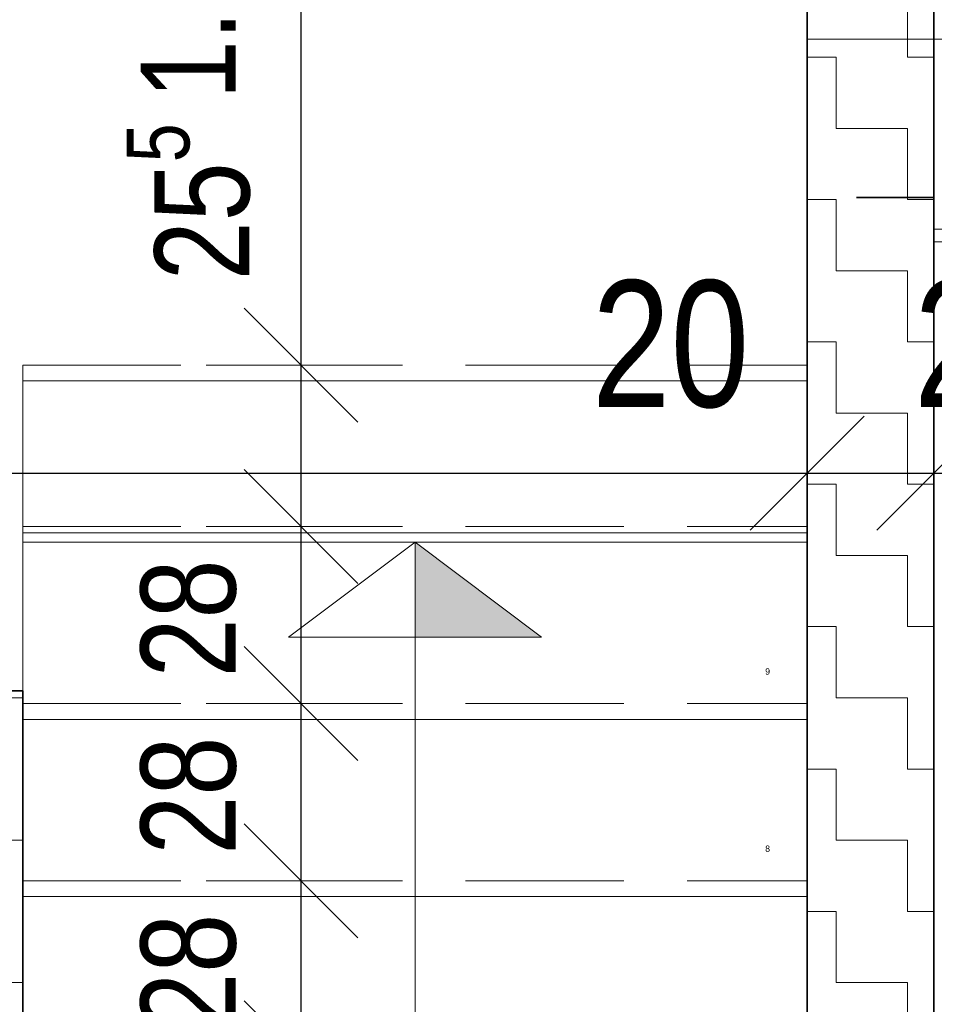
# Model space of a CAD drawing. Header units: metres. Extents: x -7.1 to 26.5, y -14.7 to 18.1.
# Tile 155 of 182: x 13.4 to 14.9, y 9.5 to 11.1. Entities that reach past the tile are written whole.
import ezdxf

# ---------------------------------------------------------------- set-up
doc = ezdxf.new("R2010")
doc.units = ezdxf.units.M
doc.header["$PDMODE"] = 65
for name, pattern in [('AUSGEZOGEN', [0]), ('STRICHLINIE_S4', [0.0055, 0.0035, -0.001, 0, -0.001]), ('VERDECKT2_S2', [0.33, 0.25, -0.08])]:
    doc.linetypes.add(name, pattern=pattern)
for name, color, linetype in [('XR$1$010 Aussenwände', 7, 'AUSGEZOGEN'), ('XR$1$010 Aussenwände Schichttrennlinien', 7, 'AUSGEZOGEN'), ('XR$1$030 Bodenaufbauten', 7, 'AUSGEZOGEN'), ('XR$1$035 Decken', 7, 'AUSGEZOGEN'), ('XR$1$055 Treppen', 7, 'AUSGEZOGEN'), ('XR$2$105 Bemassungen 100', 7, 'AUSGEZOGEN'), ('XR$3$010 Aussenwände Bauteilschraffuren', 7, 'AUSGEZOGEN'), ('XR$3$035 Decken', 7, 'AUSGEZOGEN')]:
    doc.layers.add(name, color=color, linetype=linetype)
doc.layers.add('XR$1$STANDARD_1', color=7, linetype='AUSGEZOGEN', lineweight=25)
doc.styles.add('ARIAL', font='arial.ttf')
doc.dimstyles.new('DIMSTYLE_11', dxfattribs={"dimtxt": 0.15, "dimasz": 0.3, "dimexe": 0, "dimexo": 0, "dimgap": 0.075, "dimtad": 2, "dimdec": 1, "dimlfac": 100, "dimrnd": 0.5, "dimzin": 4, "dimdsep": 46, "dimtxsty": 'ARIAL', "dimblk1": 'ALL_ML_STRICH', "dimblk2": 'ALL_ML_STRICH', "dimsah": 1, "dimcen": 0, "dimclrd": 7, "dimclre": 7, "dimclrt": 7, "dimadec": 0, "dimazin": 0, "dimtfac": 1, "dimtdec": 0, "dimtix": 1, "dimtmove": 2, "dimatfit": 3, "dimfxl": 0, "dimtvp": 1.2, "dimtzin": 0, "dimlwd": 0, "dimlwe": 18, "dimarcsym": 0})
doc.dimstyles.new('DIMSTYLE_13', dxfattribs={"dimtxt": 0.15, "dimasz": 0.3, "dimexe": 0, "dimexo": 0, "dimgap": 0.075, "dimtad": 2, "dimrnd": 0.005, "dimzin": 4, "dimdsep": 46, "dimtxsty": 'ARIAL', "dimblk1": 'ALL_ML_STRICH', "dimblk2": 'ALL_ML_STRICH', "dimsah": 1, "dimcen": 0, "dimclrd": 7, "dimclre": 7, "dimclrt": 7, "dimadec": 0, "dimazin": 0, "dimtfac": 1, "dimtdec": 0, "dimtix": 1, "dimtmove": 2, "dimatfit": 3, "dimfxl": 0, "dimtzin": 0, "dimlwd": 0, "dimlwe": 18, "dimarcsym": 0})
doc.dimstyles.new('DIMSTYLE_3', dxfattribs={"dimtxt": 0.2, "dimasz": 0.3, "dimexe": 0, "dimexo": 0, "dimgap": 0.1, "dimtad": 2, "dimrnd": 0.005, "dimzin": 4, "dimdsep": 46, "dimtxsty": 'ARIAL', "dimblk1": 'ALL_ML_STRICH', "dimblk2": 'ALL_ML_STRICH', "dimsah": 1, "dimcen": 0, "dimclrd": 7, "dimclre": 7, "dimclrt": 7, "dimadec": 0, "dimazin": 0, "dimtfac": 1, "dimtdec": 0, "dimtix": 1, "dimtmove": 2, "dimatfit": 3, "dimfxl": 0, "dimtzin": 0, "dimlwd": 0, "dimlwe": 18, "dimarcsym": 0})
doc.dimstyles.new('DIMSTYLE_7', dxfattribs={"dimtxt": 0.2, "dimasz": 0.3, "dimexe": 0, "dimexo": 0, "dimgap": 0.1, "dimtad": 2, "dimdec": 1, "dimlfac": 100, "dimrnd": 0.5, "dimzin": 4, "dimdsep": 46, "dimtxsty": 'ARIAL', "dimblk1": 'ALL_ML_STRICH', "dimblk2": 'ALL_ML_STRICH', "dimsah": 1, "dimcen": 0, "dimclrd": 7, "dimclre": 7, "dimclrt": 7, "dimadec": 0, "dimazin": 0, "dimtfac": 1, "dimtdec": 0, "dimtix": 1, "dimtmove": 2, "dimatfit": 3, "dimfxl": 0, "dimtvp": 1.2, "dimtzin": 0, "dimlwd": 0, "dimlwe": 18, "dimarcsym": 0})
pattern_1 = [(0, (0.225, 0.225), (0.1125, 0.1125), [0.1125, -0.1125]), (90, (0.225, 0.225), (-0.1125, 0.1125), [0.1125, -0.1125])]

# ---------------------------------------------------------------- blocks, each defined once
blk = doc.blocks.new('COMPLEXOBJECT_0')
at = {"layer": 'XR$1$010 Aussenwände Schichttrennlinien', "color": 7, "linetype": 'AUSGEZOGEN', "lineweight": 35, "transparency": 33554687}
for start, end in [(90, 270), (270, 90)]:
    blk.add_arc((14.6918, 10.7335), 0.00005, start, end, dxfattribs=at)
blk = doc.blocks.new('COMPLEXOBJECT_7')
at = {"layer": 'XR$1$010 Aussenwände Schichttrennlinien', "color": 7, "linetype": 'AUSGEZOGEN', "lineweight": 35, "transparency": 33554687}
for start, end in [(90, 270), (270, 90)]:
    blk.add_arc((14.6918, 10.7335), 0.00005, start, end, dxfattribs=at)
blk = doc.blocks.new('ALL_ML_STRICH')
at = {"color": 0, "linetype": 'ByBlock', "lineweight": -2}
for p, q in [((0, -0.5), (0, 0.5)), ((-0.3, -0.3), (0.3, 0.3)), ((-1, 0), (0.5, 0))]:
    blk.add_line(p, q, dxfattribs=at)
blk = doc.blocks.new('*D187')
at = {"layer": 'DEFPOINTS', "color": 7, "linetype": 'AUSGEZOGEN', "lineweight": 18, "transparency": 33554687}
for p in [(10.2118, 10.3675), (14.6918, 10.3675), (10.2118, 10.3025)]:
    blk.add_point(p, dxfattribs=at)
at = {"layer": 'XR$2$105 Bemassungen 100', "color": 7, "linetype": 'AUSGEZOGEN', "lineweight": -2, "transparency": 33554687}
for p, q in [((10.2118, 10.3675), (10.2118, 10.3675)), ((10.2118, 10.3675), (14.6918, 10.3675)), ((14.6918, 10.3675), (14.6918, 10.3675))]:
    blk.add_line(p, q, dxfattribs=at)
at = {"layer": 'XR$2$105 Bemassungen 100', "color": 7, "linetype": 'AUSGEZOGEN', "lineweight": 18, "transparency": 33554687, "xscale": 0.3, "yscale": 0.3, "zscale": 0.3, "rotation": 180}
blk.add_blockref('ALL_ML_STRICH', (10.2118, 10.3675), dxfattribs=at)
at = {"layer": 'XR$2$105 Bemassungen 100', "color": 7, "linetype": 'AUSGEZOGEN', "lineweight": 18, "transparency": 33554687, "xscale": 0.3, "yscale": 0.3, "zscale": 0.3}
blk.add_blockref('ALL_ML_STRICH', (14.6918, 10.3675), dxfattribs=at)
at = {"layer": 'XR$2$105 Bemassungen 100', "color": 7, "linetype": 'AUSGEZOGEN', "lineweight": 18, "transparency": 33554687, "insert": (12.4632, 10.5709), "char_height": 0.2, "width": 0.64, "attachment_point": 5, "style": 'ARIAL'}
blk.add_mtext('\\W0.80;\\A1;{\\A1;{4.48\\H0.132000;\\S^ ;}}', dxfattribs=at)
blk = doc.blocks.new('*D188')
at = {"layer": 'DEFPOINTS', "color": 7, "linetype": 'AUSGEZOGEN', "lineweight": 18, "transparency": 33554687}
for p in [(14.6918, 10.3675), (14.6918, 10.3675), (14.8918, 10.3025)]:
    blk.add_point(p, dxfattribs=at)
at = {"layer": 'XR$2$105 Bemassungen 100', "color": 7, "linetype": 'AUSGEZOGEN', "lineweight": -2, "transparency": 33554687}
for p, q in [((14.6918, 10.3675), (14.6918, 10.3675)), ((14.6918, 10.3675), (14.8918, 10.3675)), ((14.8918, 10.3675), (14.8918, 10.3675))]:
    blk.add_line(p, q, dxfattribs=at)
at = {"layer": 'XR$2$105 Bemassungen 100', "color": 7, "linetype": 'AUSGEZOGEN', "lineweight": 18, "transparency": 33554687, "xscale": 0.3, "yscale": 0.3, "zscale": 0.3, "rotation": 180}
blk.add_blockref('ALL_ML_STRICH', (14.6918, 10.3675), dxfattribs=at)
at = {"layer": 'XR$2$105 Bemassungen 100', "color": 7, "linetype": 'AUSGEZOGEN', "lineweight": 18, "transparency": 33554687, "xscale": 0.3, "yscale": 0.3, "zscale": 0.3}
blk.add_blockref('ALL_ML_STRICH', (14.8918, 10.3675), dxfattribs=at)
at = {"layer": 'XR$2$105 Bemassungen 100', "color": 7, "linetype": 'AUSGEZOGEN', "lineweight": 18, "transparency": 33554687, "insert": (14.4758, 10.5709), "char_height": 0.2, "width": 0.64, "attachment_point": 5, "style": 'ARIAL'}
blk.add_mtext('\\W0.80;\\A1;{\\A1;{20\\H0.132000;\\S^ ;}}', dxfattribs=at)
blk = doc.blocks.new('*D189')
at = {"layer": 'DEFPOINTS', "color": 7, "linetype": 'AUSGEZOGEN', "lineweight": 18, "transparency": 33554687}
for p in [(14.8918, 10.3675), (14.8918, 10.3025), (15.0918, 10.3025)]:
    blk.add_point(p, dxfattribs=at)
at = {"layer": 'XR$2$105 Bemassungen 100', "color": 7, "linetype": 'AUSGEZOGEN', "lineweight": -2, "transparency": 33554687}
for p, q in [((14.8918, 10.3675), (14.8918, 10.3675)), ((14.8918, 10.3675), (15.0918, 10.3675)), ((15.0918, 10.3675), (15.0918, 10.3675))]:
    blk.add_line(p, q, dxfattribs=at)
at = {"layer": 'XR$2$105 Bemassungen 100', "color": 7, "linetype": 'AUSGEZOGEN', "lineweight": 18, "transparency": 33554687, "xscale": 0.3, "yscale": 0.3, "zscale": 0.3, "rotation": 180}
blk.add_blockref('ALL_ML_STRICH', (14.8918, 10.3675), dxfattribs=at)
at = {"layer": 'XR$2$105 Bemassungen 100', "color": 7, "linetype": 'AUSGEZOGEN', "lineweight": 18, "transparency": 33554687, "xscale": 0.3, "yscale": 0.3, "zscale": 0.3}
blk.add_blockref('ALL_ML_STRICH', (15.0918, 10.3675), dxfattribs=at)
at = {"layer": 'XR$2$105 Bemassungen 100', "color": 7, "linetype": 'AUSGEZOGEN', "lineweight": 18, "transparency": 33554687, "insert": (14.9848, 10.5709), "char_height": 0.2, "width": 0.64, "attachment_point": 5, "style": 'ARIAL'}
blk.add_mtext('\\W0.80;\\A1;{\\A1;{20\\H0.132000;\\S^ ;}}', dxfattribs=at)
blk = doc.blocks.new('*D241')
at = {"layer": 'DEFPOINTS', "color": 7, "linetype": 'AUSGEZOGEN', "lineweight": 18, "transparency": 33554687}
for p in [(13.997, 9.4435), (13.8916, 9.1635), (13.9892, 9.1635)]:
    blk.add_point(p, dxfattribs=at)
at = {"layer": 'XR$2$105 Bemassungen 100', "color": 7, "linetype": 'AUSGEZOGEN', "lineweight": -2, "transparency": 33554687}
for p, q in [((13.8916, 9.4435), (13.8916, 9.4435)), ((13.8916, 9.1635), (13.8916, 9.4435)), ((13.8916, 9.1635), (13.8916, 9.1635))]:
    blk.add_line(p, q, dxfattribs=at)
at = {"layer": 'XR$2$105 Bemassungen 100', "color": 7, "linetype": 'AUSGEZOGEN', "lineweight": 18, "transparency": 33554687, "xscale": 0.3, "yscale": 0.3, "zscale": 0.3}
for p, rotation in [((13.8916, 9.4435), 90), ((13.8916, 9.1635), 270)]:
    blk.add_blockref('ALL_ML_STRICH', p, dxfattribs=dict(at, rotation=rotation))
at = {"layer": 'XR$2$105 Bemassungen 100', "color": 7, "linetype": 'AUSGEZOGEN', "lineweight": 18, "transparency": 33554687, "insert": (13.7141, 9.298), "char_height": 0.15, "width": 0.48, "attachment_point": 5, "rotation": 90, "style": 'ARIAL'}
blk.add_mtext('\\W0.80;\\A1;{\\A1;{28\\H0.099000;\\S^ ;}}', dxfattribs=at)
blk = doc.blocks.new('*D242')
at = {"layer": 'DEFPOINTS', "color": 7, "linetype": 'AUSGEZOGEN', "lineweight": 18, "transparency": 33554687}
for p in [(14.0246, 9.7235), (13.8916, 9.4435), (13.997, 9.4435)]:
    blk.add_point(p, dxfattribs=at)
at = {"layer": 'XR$2$105 Bemassungen 100', "color": 7, "linetype": 'AUSGEZOGEN', "lineweight": -2, "transparency": 33554687}
for p, q in [((13.8916, 9.7235), (13.8916, 9.7235)), ((13.8916, 9.4435), (13.8916, 9.7235)), ((13.8916, 9.4435), (13.8916, 9.4435))]:
    blk.add_line(p, q, dxfattribs=at)
at = {"layer": 'XR$2$105 Bemassungen 100', "color": 7, "linetype": 'AUSGEZOGEN', "lineweight": 18, "transparency": 33554687, "xscale": 0.3, "yscale": 0.3, "zscale": 0.3}
for p, rotation in [((13.8916, 9.7235), 90), ((13.8916, 9.4435), 270)]:
    blk.add_blockref('ALL_ML_STRICH', p, dxfattribs=dict(at, rotation=rotation))
at = {"layer": 'XR$2$105 Bemassungen 100', "color": 7, "linetype": 'AUSGEZOGEN', "lineweight": 18, "transparency": 33554687, "insert": (13.7141, 9.578), "char_height": 0.15, "width": 0.48, "attachment_point": 5, "rotation": 90, "style": 'ARIAL'}
blk.add_mtext('\\W0.80;\\A1;{\\A1;{28\\H0.099000;\\S^ ;}}', dxfattribs=at)
blk = doc.blocks.new('*D243')
at = {"layer": 'DEFPOINTS', "color": 7, "linetype": 'AUSGEZOGEN', "lineweight": 18, "transparency": 33554687}
for p in [(14.0344, 10.0035), (13.8916, 9.7235), (14.0246, 9.7235)]:
    blk.add_point(p, dxfattribs=at)
at = {"layer": 'XR$2$105 Bemassungen 100', "color": 7, "linetype": 'AUSGEZOGEN', "lineweight": -2, "transparency": 33554687}
for p, q in [((13.8916, 10.0035), (13.8916, 10.0035)), ((13.8916, 9.7235), (13.8916, 10.0035)), ((13.8916, 9.7235), (13.8916, 9.7235))]:
    blk.add_line(p, q, dxfattribs=at)
at = {"layer": 'XR$2$105 Bemassungen 100', "color": 7, "linetype": 'AUSGEZOGEN', "lineweight": 18, "transparency": 33554687, "xscale": 0.3, "yscale": 0.3, "zscale": 0.3}
for p, rotation in [((13.8916, 10.0035), 90), ((13.8916, 9.7235), 270)]:
    blk.add_blockref('ALL_ML_STRICH', p, dxfattribs=dict(at, rotation=rotation))
at = {"layer": 'XR$2$105 Bemassungen 100', "color": 7, "linetype": 'AUSGEZOGEN', "lineweight": 18, "transparency": 33554687, "insert": (13.7141, 9.858), "char_height": 0.15, "width": 0.48, "attachment_point": 5, "rotation": 90, "style": 'ARIAL'}
blk.add_mtext('\\W0.80;\\A1;{\\A1;{28\\H0.099000;\\S^ ;}}', dxfattribs=at)
blk = doc.blocks.new('*D244')
at = {"layer": 'DEFPOINTS', "color": 7, "linetype": 'AUSGEZOGEN', "lineweight": 18, "transparency": 33554687}
for p in [(14.0344, 10.2835), (13.8916, 10.0035), (14.0344, 10.0035)]:
    blk.add_point(p, dxfattribs=at)
at = {"layer": 'XR$2$105 Bemassungen 100', "color": 7, "linetype": 'AUSGEZOGEN', "lineweight": -2, "transparency": 33554687}
for p, q in [((13.8916, 10.2835), (13.8916, 10.2835)), ((13.8916, 10.0035), (13.8916, 10.2835)), ((13.8916, 10.0035), (13.8916, 10.0035))]:
    blk.add_line(p, q, dxfattribs=at)
at = {"layer": 'XR$2$105 Bemassungen 100', "color": 7, "linetype": 'AUSGEZOGEN', "lineweight": 18, "transparency": 33554687, "xscale": 0.3, "yscale": 0.3, "zscale": 0.3}
for p, rotation in [((13.8916, 10.2835), 90), ((13.8916, 10.0035), 270)]:
    blk.add_blockref('ALL_ML_STRICH', p, dxfattribs=dict(at, rotation=rotation))
at = {"layer": 'XR$2$105 Bemassungen 100', "color": 7, "linetype": 'AUSGEZOGEN', "lineweight": 18, "transparency": 33554687, "insert": (13.7141, 10.138), "char_height": 0.15, "width": 0.48, "attachment_point": 5, "rotation": 90, "style": 'ARIAL'}
blk.add_mtext('\\W0.80;\\A1;{\\A1;{28\\H0.099000;\\S^ ;}}', dxfattribs=at)
blk = doc.blocks.new('*D245')
at = {"layer": 'DEFPOINTS', "color": 7, "linetype": 'AUSGEZOGEN', "lineweight": 18, "transparency": 33554687}
for p in [(13.9872, 10.5385), (13.8916, 10.2835), (14.0344, 10.2835)]:
    blk.add_point(p, dxfattribs=at)
at = {"layer": 'XR$2$105 Bemassungen 100', "color": 7, "linetype": 'AUSGEZOGEN', "lineweight": -2, "transparency": 33554687}
for p, q in [((13.8916, 10.5385), (13.8916, 10.5385)), ((13.8916, 10.2835), (13.8916, 10.5385)), ((13.8916, 10.2835), (13.8916, 10.2835))]:
    blk.add_line(p, q, dxfattribs=at)
at = {"layer": 'XR$2$105 Bemassungen 100', "color": 7, "linetype": 'AUSGEZOGEN', "lineweight": 18, "transparency": 33554687, "xscale": 0.3, "yscale": 0.3, "zscale": 0.3}
for p, rotation in [((13.8916, 10.5385), 90), ((13.8916, 10.2835), 270)]:
    blk.add_blockref('ALL_ML_STRICH', p, dxfattribs=dict(at, rotation=rotation))
at = {"layer": 'XR$2$105 Bemassungen 100', "color": 7, "linetype": 'AUSGEZOGEN', "lineweight": 18, "transparency": 33554687, "insert": (13.7141, 10.7965), "char_height": 0.15, "width": 0.48, "attachment_point": 5, "rotation": 90, "style": 'ARIAL'}
blk.add_mtext('\\W0.80;\\A1;{\\A1;{25\\H0.099000;\\S5^ ;}}', dxfattribs=at)
blk = doc.blocks.new('*D246')
at = {"layer": 'DEFPOINTS', "color": 7, "linetype": 'AUSGEZOGEN', "lineweight": 18, "transparency": 33554687}
for p in [(14.001, 11.6885), (13.8916, 10.5385), (13.9872, 10.5385)]:
    blk.add_point(p, dxfattribs=at)
at = {"layer": 'XR$2$105 Bemassungen 100', "color": 7, "linetype": 'AUSGEZOGEN', "lineweight": -2, "transparency": 33554687}
for p, q in [((13.8916, 11.6885), (13.8916, 11.6885)), ((13.8916, 10.5385), (13.8916, 11.6885)), ((13.8916, 10.5385), (13.8916, 10.5385))]:
    blk.add_line(p, q, dxfattribs=at)
at = {"layer": 'XR$2$105 Bemassungen 100', "color": 7, "linetype": 'AUSGEZOGEN', "lineweight": 18, "transparency": 33554687, "xscale": 0.3, "yscale": 0.3, "zscale": 0.3}
for p, rotation in [((13.8916, 11.6885), 90), ((13.8916, 10.5385), 270)]:
    blk.add_blockref('ALL_ML_STRICH', p, dxfattribs=dict(at, rotation=rotation))
at = {"layer": 'XR$2$105 Bemassungen 100', "color": 7, "linetype": 'AUSGEZOGEN', "lineweight": 18, "transparency": 33554687, "insert": (13.7141, 11.1217), "char_height": 0.15, "width": 0.48, "attachment_point": 5, "rotation": 90, "style": 'ARIAL'}
blk.add_mtext('\\W0.80;\\A1;{\\A1;{1.15\\H0.099000;\\S^ ;}}', dxfattribs=at)

msp = doc.modelspace()

# ---------------------------------------------------------------- hatches: boundary and pattern name
at = {"layer": 'XR$1$055 Treppen', "linetype": 'AUSGEZOGEN', "lineweight": 13, "true_color": 0x202020, "transparency": 33554687}
msp.add_hatch(color=250, dxfattribs=at).paths.add_polyline_path([(14.0718, 10.2585), (14.0718, 10.1085), (14.2718, 10.1085)])
at = {"layer": 'XR$3$010 Aussenwände Bauteilschraffuren', "linetype": 'AUSGEZOGEN', "lineweight": 13, "transparency": 33554687}
h = msp.add_hatch(dxfattribs=at)
h.set_pattern_fill('MUSTER', scale=0.1125, style=0, pattern_type=2)
h.set_pattern_definition(pattern_1)
h.paths.add_polyline_path([(14.8918, 10.7335), (14.8918, 11.8885), (14.6918, 11.8885), (14.6918, 11.8885), (14.5118, 11.8885), (14.5118, 11.6885), (14.6918, 11.6885), (14.6918, 7.3535), (14.8918, 7.3535)], flags=0)
h = msp.add_hatch(dxfattribs=at)
h.set_pattern_fill('MUSTER', scale=0.1125, style=0, pattern_type=2)
h.set_pattern_definition(pattern_1)
h.paths.add_polyline_path([(13.4518, 10.0235), (12.8818, 10.0235), (12.8818, 9.8235), (13.2518, 9.8235), (13.2518, 7.8935), (12.8818, 7.8935), (12.8818, 7.6935), (13.4518, 7.6935)], flags=0)

# ---------------------------------------------------------------- linework, layer by layer
at = {"layer": 'XR$1$010 Aussenwände', "color": 7, "linetype": 'AUSGEZOGEN', "lineweight": 35, "transparency": 33554687}
for p, q in [((14.6918, 11.6885), (14.6918, 10.7335)), ((14.6918, 10.7335), (14.6918, 7.3535)), ((14.8918, 7.3535), (14.8918, 10.7335)), ((13.4518, 10.0235), (13.2518, 10.0235)), ((13.4518, 7.8935), (13.4518, 10.0235))]:
    msp.add_line(p, q, dxfattribs=at)
at = {"layer": 'XR$1$010 Aussenwände', "color": 7, "linetype": 'AUSGEZOGEN', "lineweight": 18, "transparency": 33554687}
for p, q in [((14.8918, 10.7335), (14.9718, 10.7335)), ((13.4518, 10.2735), (14.6918, 10.2735))]:
    msp.add_line(p, q, dxfattribs=at)
at = {"layer": 'XR$1$010 Aussenwände', "color": 7, "linetype": 'VERDECKT2_S2', "lineweight": 18, "transparency": 33554687}
for p, q in [((13.4518, 10.5385), (13.4518, 10.2585)), ((13.4518, 10.5385), (14.6918, 10.5385)), ((13.4518, 10.2835), (14.6918, 10.2835)), ((13.4518, 10.0035), (14.6918, 10.0035)), ((13.4518, 9.7235), (14.6918, 9.7235))]:
    msp.add_line(p, q, dxfattribs=at)
at = {"layer": 'XR$1$010 Aussenwände Schichttrennlinien', "color": 7, "linetype": 'AUSGEZOGEN', "lineweight": 35, "transparency": 33554687}
for p, q in [((14.8918, 10.9137), (14.8918, 11.6885)), ((14.8918, 10.8035), (14.8918, 10.9137)), ((14.8918, 10.8035), (14.7695, 10.8035)), ((14.8918, 10.8035), (14.7695, 10.8035)), ((14.8918, 10.7885), (14.8918, 10.8035)), ((14.8918, 10.7885), (14.8918, 10.8035)), ((14.8918, 10.7485), (14.8918, 10.7885)), ((14.8918, 10.7485), (14.8918, 10.7885)), ((14.8918, 10.7335), (14.8918, 10.7485)), ((14.8918, 10.7335), (14.8918, 10.7485))]:
    msp.add_line(p, q, dxfattribs=at)
at = {"layer": 'XR$1$030 Bodenaufbauten', "color": 254, "linetype": 'AUSGEZOGEN', "lineweight": 13, "transparency": 33554687}
msp.add_lwpolyline([(2.2618, -3.7865), (22.6418, -3.7865), (22.6418, 10.7535), (14.8918, 10.7535), (14.8918, 6.0735), (10.0118, 6.0735), (10.0118, 8.0099), (10.0118, 10.7535), (2.2618, 10.7535), (2.2618, -3.7865)], close=True, dxfattribs=at)
at = {"layer": 'XR$1$035 Decken', "color": 7, "linetype": 'STRICHLINIE_S4', "lineweight": 13, "transparency": 33554687}
msp.add_line((13.4518, 9.9785), (14.6918, 9.9785), dxfattribs=at)
at = {"layer": 'XR$1$055 Treppen', "color": 7, "linetype": 'AUSGEZOGEN', "lineweight": 18, "transparency": 33554687}
for p, q in [((14.6918, 10.5135), (13.4518, 10.5135)), ((13.4518, 10.2585), (13.4518, 9.9785)), ((14.6918, 10.2585), (13.4518, 10.2585)), ((14.0718, 10.2585), (13.8718, 10.1085)), ((14.0718, 9.9785), (14.0718, 10.2585)), ((14.0718, 10.1085), (14.0718, 10.2585)), ((14.0718, 10.2585), (14.0718, 10.1085)), ((14.2718, 10.1085), (14.0718, 10.2585)), ((13.8718, 10.1085), (14.0718, 10.1085)), ((14.0718, 10.1085), (14.2718, 10.1085)), ((13.4518, 9.9785), (13.4518, 8.9682)), ((13.4518, 9.9785), (13.4518, 9.6985)), ((14.6918, 9.9785), (13.4518, 9.9785)), ((14.6918, 9.9785), (13.4518, 9.9785)), ((14.0718, 9.6985), (14.0718, 9.9785)), ((14.0718, 9.8285), (14.0718, 9.9785)), ((14.0718, 9.2482), (14.0718, 9.9785)), ((14.6918, 9.5282), (14.6918, 9.9785)), ((14.6918, 9.6985), (14.6918, 9.9785)), ((13.4518, 9.6985), (13.4518, 9.4185)), ((13.4518, 9.6985), (14.6918, 9.6985)), ((14.6918, 9.6985), (13.4518, 9.6985)), ((13.4518, 9.6985), (14.6918, 9.6985)), ((14.0718, 9.2482), (14.0718, 9.6985)), ((14.6918, 9.5282), (14.6918, 9.6985))]:
    msp.add_line(p, q, dxfattribs=at)
at = {"layer": 'XR$1$055 Treppen', "color": 7, "linetype": 'AUSGEZOGEN', "lineweight": 13, "transparency": 33554687}
for p, q in [((13.4518, 10.2735), (13.4518, 10.0235)), ((14.0718, 9.9685), (14.0718, 10.2485)), ((14.0718, 10.0985), (14.0718, 10.2485)), ((14.6918, 9.9685), (14.6918, 10.2485))]:
    msp.add_line(p, q, dxfattribs=at)
at = {"layer": 'XR$1$055 Treppen', "color": 7, "linetype": 'STRICHLINIE_S4', "lineweight": 18, "transparency": 33554687}
for p, q in [((14.6918, 9.9785), (13.4518, 9.9785)), ((13.4518, 9.9785), (14.6918, 9.9785)), ((14.6918, 9.6985), (13.4518, 9.6985)), ((13.4518, 9.6985), (14.6918, 9.6985))]:
    msp.add_line(p, q, dxfattribs=at)
at = {"layer": 'XR$1$STANDARD_1', "color": 7, "linetype": 'AUSGEZOGEN', "lineweight": 18, "transparency": 33554687}
msp.add_line((13.4518, 10.5135), (13.4518, 10.0235), dxfattribs=at)
at = {"layer": 'XR$3$035 Decken', "color": 7, "linetype": 'AUSGEZOGEN', "lineweight": 18, "transparency": 33554687}
for points in [[(10.2118, 9.5585), (11.4518, 9.5585), (11.4518, 10.0235), (13.4518, 10.0235), (13.4518, 9.9785), (14.6918, 9.9785), (14.6918, 11.0535), (14.8918, 11.0535), (14.8918, 11.8885), (10.0118, 11.8885), (10.0118, 11.0463), (10.2118, 11.0463), (10.2118, 9.5585)], [(10.0118, 11.0035), (1.9918, 11.0535), (1.9918, -3.9165), (1.9918, -6.6565), (22.9418, -6.6565), (22.9418, 11.0535), (14.8918, 11.0535), (14.8918, 6.2735), (13.4518, 6.2735), (11.4518, 6.2735), (10.0118, 6.2735), (10.0118, 11.0035)]]:
    msp.add_lwpolyline(points, close=True, dxfattribs=at)

# ---------------------------------------------------------------- block references
at = {"layer": 'XR$1$010 Aussenwände Schichttrennlinien', "color": 7, "linetype": 'AUSGEZOGEN', "lineweight": 35, "transparency": 33554687}
for name in ['COMPLEXOBJECT_0', 'COMPLEXOBJECT_7']:
    msp.add_blockref(name, (0, 0), dxfattribs=at)

# ---------------------------------------------------------------- texts
at = {"layer": 'XR$1$055 Treppen', "color": 254, "linetype": 'AUSGEZOGEN', "transparency": 33554687, "char_height": 0.01, "width": 0.012657, "attachment_point": 7, "style": 'ARIAL'}
for s, insert in [('\\W0.98;9', (14.6254, 10.049)), ('\\W0.98;9', (14.6254, 10.049)), ('\\W0.98;8', (14.6254, 9.769)), ('\\W0.98;8', (14.6254, 9.769))]:
    msp.add_mtext(s, dxfattribs=dict(at, insert=insert))

# ---------------------------------------------------------------- dimensions: what is measured, and where the dimension line sits
at = {"layer": 'XR$2$105 Bemassungen 100', "color": 7, "linetype": 'AUSGEZOGEN', "lineweight": 18, "transparency": 33554687}
for base, p1, p2, dimstyle, picture, middle in [((13.8916, 11.6885), (13.8916, 10.5385), (13.8916, 11.6885), 'DIMSTYLE_13', '*D246', (13.7141, 11.1217)), ((13.8916, 10.5385), (13.8916, 10.2835), (13.8916, 10.5385), 'DIMSTYLE_11', '*D245', (13.7141, 10.7965)), ((13.8916, 10.2835), (13.8916, 10.0035), (13.8916, 10.2835), 'DIMSTYLE_11', '*D244', (13.7141, 10.138)), ((13.8916, 10.0035), (13.8916, 9.7235), (13.8916, 10.0035), 'DIMSTYLE_11', '*D243', (13.7141, 9.858)), ((13.8916, 9.7235), (13.8916, 9.4435), (13.8916, 9.7235), 'DIMSTYLE_11', '*D242', (13.7141, 9.578)), ((13.8916, 9.4435), (13.8916, 9.1635), (13.8916, 9.4435), 'DIMSTYLE_11', '*D241', (13.7141, 9.298))]:
    dim = msp.add_linear_dim(base=base, p1=p1, p2=p2, angle=90, dimstyle=dimstyle, override={"dimpost": '<>', "dimclrd": 7, "dimclre": 7, "dimclrt": 7, "dimlwd": 0, "dimlwe": 18}, dxfattribs=at)
    dim.commit()
    dim.dimension.update_dxf_attribs({"geometry": picture, "text_midpoint": middle, "dimtype": 160})
for base, p1, p2, dimstyle, picture, middle in [((14.6918, 10.3675), (10.2118, 10.3675), (14.6918, 10.3675), 'DIMSTYLE_3', '*D187', (12.4632, 10.5709)), ((14.8918, 10.3675), (14.6918, 10.3675), (14.8918, 10.3675), 'DIMSTYLE_7', '*D188', (14.4758, 10.5709)), ((15.0918, 10.3675), (14.8918, 10.3675), (15.0918, 10.3675), 'DIMSTYLE_7', '*D189', (14.9848, 10.5709))]:
    dim = msp.add_linear_dim(base=base, p1=p1, p2=p2, dimstyle=dimstyle, override={"dimpost": '<>', "dimclrd": 7, "dimclre": 7, "dimclrt": 7, "dimlwd": 0, "dimlwe": 18}, dxfattribs=at)
    dim.commit()
    dim.dimension.update_dxf_attribs({"geometry": picture, "text_midpoint": middle, "dimtype": 160})

doc.saveas('drawing.dxf')
